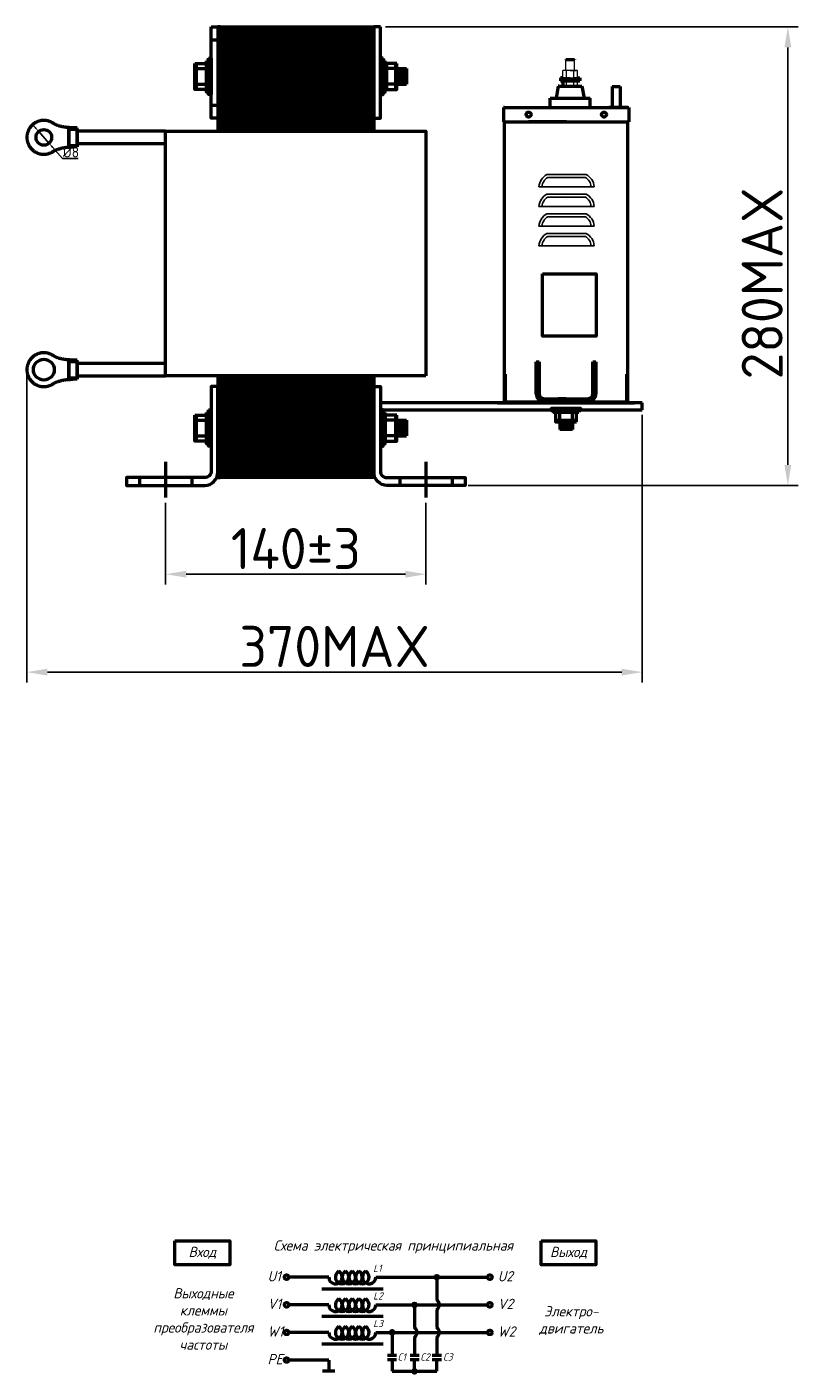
# Model space of a CAD drawing. Header units: millimetres. Extents: x -564 to 501, y 220 to 930.
# Tile 2 of 2: x 125 to 501, y 220 to 876. Entities that reach past the tile are written whole.
import ezdxf

# ---------------------------------------------------------------- set-up
doc = ezdxf.new("R2010")
doc.units = ezdxf.units.MM
doc.linetypes.add('ACAD_ISO02W100', pattern=[15, 12, -3])
doc.layers.get('0').update_dxf_attribs({"lineweight": 50})
doc.styles.add('GOST-2.304_Type-B', font='GOST Common.ttf')
doc.styles.add('GOST-2.304_Type-B_italic', font='GOST Common Italic.ttf')
doc.dimstyles.new('ISO-25', dxfattribs={"dimtxt": 5, "dimasz": 2.5, "dimexe": 1.25, "dimexo": 0.625, "dimtad": 1, "dimtoh": 1, "dimdec": 0, "dimtxsty": 'GOST-2.304_Type-B', "dimcen": 2.5, "dimadec": 0, "dimazin": 0, "dimtfac": 1, "dimtdec": 0, "dimtmove": 0, "dimatfit": 3, "dimfxl": 1, "dimarcsym": 0})

# ---------------------------------------------------------------- blocks, each defined once
blk = doc.blocks.new('Схема')
for points in [[(126.85, -17.74, 1), (128.61, -17.74, 1)], [(115.97, -31.21, 1), (117.72, -31.21, 1)], [(105.05, -44.68, 1), (106.8, -44.68, 1)], [(115.97, -63.61, 1), (117.72, -63.61, 1)]]:
    blk.add_hatch(color=0).paths.add_polyline_path(points)
for p, q in [((74.98, -17.74), (55.53, -17.74)), ((97.97, -17.74), (128.61, -17.74)), ((127.73, -17.74), (152.48, -17.74)), ((127.73, -17.74), (127.73, -28.73)), ((71.66, -23.35), (101.59, -23.35)), ((74.98, -31.21), (55.53, -31.21)), ((97.97, -31.21), (130.42, -31.21)), ((116.85, -31.21), (116.85, -42.2)), ((130.42, -31.21), (152.48, -31.21)), ((71.66, -36.81), (101.59, -36.81)), ((127.73, -33.69), (127.73, -42.2)), ((74.98, -44.68), (55.53, -44.68)), ((97.97, -44.68), (136.56, -44.68)), ((105.93, -44.68), (105.93, -55.73)), ((136.56, -44.68), (152.48, -44.68)), ((71.66, -50.28), (101.59, -50.28)), ((116.85, -47.16), (116.85, -55.73)), ((127.73, -47.16), (127.73, -55.73)), ((74.98, -58.14), (55.53, -58.14)), ((74.98, -58.14), (74.98, -63.61)), ((103.73, -55.73), (108.12, -55.73)), ((103.73, -57.8), (108.12, -57.8)), ((105.93, -57.8), (105.93, -63.61)), ((114.65, -55.73), (119.04, -55.73)), ((114.65, -57.8), (119.04, -57.8)), ((116.85, -63.61), (116.85, -57.8)), ((125.53, -55.73), (129.93, -55.73)), ((125.53, -57.8), (129.93, -57.8)), ((127.73, -63.61), (127.73, -57.8)), ((77.95, -63.61), (72.01, -63.61)), ((105.93, -63.61), (120.07, -63.61)), ((116.85, -63.61), (127.73, -63.61))]:
    blk.add_line(p, q)
for points in [[(0, 0), (26.76, 0), (26.76, -11.69), (0, -11.69)], [(178.58, 0), (205.34, 0), (205.34, -11.69), (178.58, -11.69)]]:
    blk.add_lwpolyline(points, close=True)
for centre in [(54.46, -17.74), (153.56, -17.74), (54.46, -31.21), (153.56, -31.21), (54.46, -44.68), (153.56, -44.68), (54.46, -58.14)]:
    blk.add_circle(centre, 1.08)
at = {"color": 0}
for centre in [(127.73, -17.74), (116.85, -31.21), (105.93, -44.68), (116.85, -63.61)]:
    blk.add_circle(centre, 0.876, dxfattribs=at)
for centre, radius, start, end in [((78.26, -17.74), 3.28, 180, 60), ((81.54, -17.74), 3.28, 120, 60), ((84.83, -17.74), 3.28, 120, 60), ((88.11, -17.74), 3.28, 120, 60), ((91.4, -17.74), 3.28, 120, 60), ((94.68, -17.74), 3.28, 120, 0), ((78.26, -31.21), 3.28, 180, 60), ((81.54, -31.21), 3.28, 120, 60), ((84.83, -31.21), 3.28, 120, 60), ((88.11, -31.21), 3.28, 120, 60), ((91.4, -31.21), 3.28, 120, 60), ((94.68, -31.21), 3.28, 120, 0), ((125.73, -31.21), 3.19, 308.94144, 51.05856), ((78.26, -44.68), 3.28, 180, 60), ((81.54, -44.68), 3.28, 120, 60), ((84.83, -44.68), 3.28, 120, 60), ((88.11, -44.68), 3.28, 120, 60), ((91.4, -44.68), 3.28, 120, 60), ((94.68, -44.68), 3.28, 120, 0), ((114.84, -44.68), 3.19, 308.94144, 51.05856), ((125.73, -44.68), 3.19, 308.94144, 51.05856)]:
    blk.add_arc(centre, radius, start, end)
at = {"style": 'GOST-2.304_Type-B_italic'}
for s, insert, char_height, width, attachment_point in [('Схема электрическая принципиальная', (106.53, -2.96), 5, 143.4834, 5), ('Вход', (13.38, -5.84), 5, 26.7633, 5), ('Выход', (191.96, -5.84), 5, 26.7633, 5), ('L1', (96.71, -11.66), 3.5, 76.8291, 1), ('U1', (45.18, -14.79), 5, 144.0546, 1), ('U2', (157.44, -14.79), 5, 144.0546, 1), ('Выходные\\Pклеммы\\Pпреобразователя\\Pчастоты', (13.88, -38.1), 5, 26.7633, 5), ('L2', (96.71, -25.13), 3.5, 76.8291, 1), ('V1', (45.18, -28.26), 5, 144.0546, 1), ('V2', (157.44, -28.26), 5, 144.0546, 1), ('Электро-\\Pдвигатель', (193.3, -38.93), 5, 17.1809, 5), ('L3', (96.71, -38.59), 3.5, 76.8291, 1), ('W1', (45.18, -41.72), 5, 144.0546, 1), ('W2', (157.44, -41.72), 5, 144.0546, 1), ('PE', (45.18, -55.19), 5, 144.0546, 1), ('C1', (108.57, -54.89), 3.5, 76.8291, 1), ('C2', (119.64, -54.89), 3.5, 76.8291, 1), ('C3', (130.7, -54.89), 3.5, 76.8291, 1)]:
    blk.add_mtext(s, dxfattribs=dict(at, insert=insert, char_height=char_height, width=width, attachment_point=attachment_point))
blk = doc.blocks.new('*D57')
at = {"color": 0, "lineweight": -2, "transparency": 16777216}
for p, q in [((192.97, 643.98), (192.97, 604.15)), ((319.93, 643.98), (319.93, 604.15)), ((202.97, 609.15), (309.93, 609.15))]:
    blk.add_line(p, q, dxfattribs=at)
at = {"color": 0, "transparency": 16777216}
for points in [[(202.97, 610.81), (202.97, 607.48), (192.97, 609.15)], [(309.93, 610.81), (309.93, 607.48), (319.93, 609.15)]]:
    blk.add_solid(points, dxfattribs=at)
at = {"layer": 'Defpoints', "color": 0, "transparency": 16777216}
for p in [(192.97, 646.48), (319.93, 646.48), (319.93, 609.15)]:
    blk.add_point(p, dxfattribs=at)
at = {"color": 0, "transparency": 16777216, "insert": (256.45, 621.65), "char_height": 20, "attachment_point": 5, "style": 'GOST-2.304_Type-B'}
blk.add_mtext('140%%P3', dxfattribs=at)
blk = doc.blocks.new('*D48')
at = {"color": 0, "lineweight": -2, "transparency": 16777216}
for p, q in [((129.39, 826.8), (127.74, 828.68)), ((131.04, 824.92), (136.06, 819.2)), ((142.66, 811.69), (137.71, 817.32)), ((150.29, 811.69), (142.66, 811.69))]:
    blk.add_line(p, q, dxfattribs=at)
at = {"color": 0, "transparency": 16777216}
for points in [[(129.7, 827.08), (129.07, 826.53), (131.04, 824.92)], [(138.03, 817.6), (137.4, 817.05), (136.06, 819.2)]]:
    blk.add_solid(points, dxfattribs=at)
at = {"layer": 'Defpoints', "color": 0, "transparency": 16777216}
for p in [(131.04, 824.92), (136.06, 819.2)]:
    blk.add_point(p, dxfattribs=at)
at = {"color": 0, "transparency": 16777216, "insert": (146.79, 814.81), "char_height": 5, "attachment_point": 5, "style": 'GOST-2.304_Type-B'}
blk.add_mtext('{\\fISOCPEUR|b0|i0|c0|p34;%%C}8', dxfattribs=at)
blk = doc.blocks.new('*D56')
at = {"color": 0, "lineweight": -2, "transparency": 16777216}
for p, q in [((125.3, 706.33), (125.3, 556.43)), ((425.41, 686.75), (425.41, 556.43)), ((135.3, 561.43), (415.41, 561.43))]:
    blk.add_line(p, q, dxfattribs=at)
at = {"color": 0, "transparency": 16777216}
for points in [[(135.3, 563.09), (135.3, 559.76), (125.3, 561.43)], [(415.41, 563.09), (415.41, 559.76), (425.41, 561.43)]]:
    blk.add_solid(points, dxfattribs=at)
at = {"layer": 'Defpoints', "color": 0, "transparency": 16777216}
for p in [(125.3, 708.83), (425.41, 689.25), (425.41, 561.43)]:
    blk.add_point(p, dxfattribs=at)
at = {"color": 0, "transparency": 16777216, "insert": (275.36, 573.93), "char_height": 20, "attachment_point": 5, "style": 'GOST-2.304_Type-B'}
blk.add_mtext('370MAX', dxfattribs=at)
blk = doc.blocks.new('*D58')
at = {"color": 0, "lineweight": -2, "transparency": 16777216}
for p, q in [((300.21, 875.88), (501.4, 875.88)), ((496.4, 865.88), (496.4, 662.43)), ((340.48, 652.43), (501.4, 652.43))]:
    blk.add_line(p, q, dxfattribs=at)
at = {"color": 0, "transparency": 16777216}
for points in [[(494.73, 865.88), (498.07, 865.88), (496.4, 875.88)], [(494.73, 662.43), (498.07, 662.43), (496.4, 652.43)]]:
    blk.add_solid(points, dxfattribs=at)
at = {"layer": 'Defpoints', "color": 0, "transparency": 16777216}
for p in [(297.71, 875.88), (337.98, 652.43), (496.4, 652.43)]:
    blk.add_point(p, dxfattribs=at)
at = {"color": 0, "transparency": 16777216, "insert": (483.9, 750.85), "char_height": 20, "attachment_point": 5, "rotation": 90, "style": 'GOST-2.304_Type-B'}
blk.add_mtext('280MAX', dxfattribs=at)

msp = doc.modelspace()

# ---------------------------------------------------------------- hatches: boundary and pattern name
h = msp.add_hatch()
h.set_pattern_fill('_USER', color=256, scale=1.269565, angle=90, pattern_type=0)
h.set_pattern_definition([(90, (-1847.2263, 657.245), (-1.2695652, 8e-17), [])])
h.paths.add_polyline_path([(219.63, 875.88), (219.63, 825.1), (293.27, 825.1), (293.27, 875.88)])
h.paths.add_polyline_path([(219.63, 704.49), (219.63, 656.24), (293.27, 656.24), (293.27, 704.49)])
h = msp.add_hatch()
h.set_pattern_fill('_USER', color=256, scale=1.269565, angle=90, pattern_type=0)
h.set_pattern_definition([(90, (-1933.409, 828.6363), (-1.2695652, 8e-17), [])])
h.paths.add_polyline_path([(305.72, 847.95), (310.4, 847.95), (310.4, 855.56), (305.72, 855.56)])
h = msp.add_hatch(color=256)
h.dxf.hatch_style = 1
h.paths.add_polyline_path([(293.27, 704.49), (293.27, 705.76), (219.63, 705.76), (219.63, 704.49)])
h = msp.add_hatch()
h.set_pattern_fill('_USER', color=256, scale=1.269565, angle=90, pattern_type=0)
h.set_pattern_definition([(90, (-1933.409, 657.245), (-1.2695652, 8e-17), [])])
h.paths.add_polyline_path([(305.72, 676.56), (310.4, 676.56), (310.4, 684.17), (305.72, 684.17)])
h = msp.add_hatch()
h.set_pattern_fill('_USER', color=256, scale=1.028348, pattern_type=0)
h.set_pattern_definition([(360, (369.5185, 2497.166), (3e-16, 1.0283478), [])])
h.paths.add_polyline_path([(385.16, 683.47), (385.16, 679.68), (391.33, 679.68), (391.33, 683.47)])

# ---------------------------------------------------------------- linework, layer by layer
for p, q in [((215.19, 869.53), (218.36, 869.53)), ((388.16, 860.01), (388.05, 859.89)), ((388.16, 860.01), (392.31, 860.01)), ((392.31, 860.01), (392.41, 859.89)), ((207.82, 858.1), (207.82, 845.41)), ((207.82, 855.56), (212.9, 855.56)), ((300.64, 858.1), (300.64, 845.41)), ((305.07, 855.56), (300.64, 855.56)), ((305.07, 858.1), (305.07, 845.41)), ((305.72, 855.56), (310.4, 855.56)), ((310.4, 855.56), (310.4, 847.95)), ((207.82, 847.95), (212.9, 847.95)), ((305.07, 847.95), (300.64, 847.95)), ((305.72, 847.95), (310.4, 847.95)), ((384.46, 847.01), (383.42, 841.08)), ((384.75, 847.01), (384.46, 847.01)), ((384.75, 847.01), (395.71, 847.01)), ((386.59, 851.01), (385.5, 851.01)), ((385.5, 851.01), (385.5, 850.33)), ((394.97, 850.33), (385.5, 850.33)), ((385.5, 850.3), (385.5, 849.62)), ((385.5, 849.62), (394.97, 849.62)), ((386.59, 849.53), (386.59, 847.01)), ((393.87, 851.01), (394.97, 851.01)), ((394.97, 851.01), (394.97, 850.33)), ((394.97, 850.3), (394.97, 849.62)), ((395.71, 847.01), (396.01, 847.01)), ((396.01, 847.01), (397.05, 841.08)), ((410.68, 846.88), (410.68, 836.64)), ((410.68, 846.88), (414.68, 846.88)), ((414.68, 846.88), (414.68, 836.64)), ((380.46, 836.64), (380.46, 841.08)), ((380.46, 841.08), (400.01, 841.08)), ((400.01, 836.64), (400.01, 841.08)), ((215.19, 837.79), (218.36, 837.79)), ((358.17, 836.64), (357.7, 836.64)), ((357.7, 836.64), (357.7, 829.7)), ((357.7, 836.64), (366.96, 836.64)), ((358.17, 836.64), (418.32, 836.64)), ((377.56, 836.64), (398.93, 836.64)), ((378.25, 836.64), (398.24, 836.64)), ((380.46, 836.64), (400.01, 836.64)), ((405.46, 836.64), (412.68, 836.64)), ((418.32, 836.64), (409.07, 836.64)), ((410.68, 836.64), (414.68, 836.64)), ((418.32, 836.64), (418.79, 836.64)), ((418.79, 836.64), (418.79, 829.7)), ((357.7, 829.7), (358.17, 829.7)), ((357.93, 829.7), (419.02, 829.7)), ((358.17, 692.76), (358.17, 829.7)), ((358.17, 829.7), (418.79, 829.7)), ((388.48, 829.7), (369.97, 829.7)), ((418.32, 692.76), (418.32, 829.7)), ((219.63, 704.49), (293.27, 704.49)), ((358.63, 693.22), (358.63, 706.64)), ((417.86, 693.22), (417.86, 706.64)), ((422.34, 692.71), (297.71, 692.71)), ((297.71, 689.25), (425.41, 689.25)), ((354.82, 692.71), (421.67, 692.71)), ((354.82, 692.71), (421.67, 692.71)), ((358.63, 693.22), (417.86, 693.22)), ((425.41, 692.71), (418.93, 692.71)), ((425.41, 689.25), (425.41, 692.71)), ((207.82, 686.71), (207.82, 674.02)), ((207.82, 684.17), (212.9, 684.17)), ((305.07, 684.17), (299.99, 684.17)), ((305.07, 686.71), (305.07, 674.02)), ((305.72, 684.17), (310.4, 684.17)), ((310.4, 684.17), (310.4, 676.56)), ((393.39, 684), (383.1, 684)), ((385.16, 684), (385.16, 688.11)), ((385.16, 683.47), (385.16, 679.68)), ((391.33, 684), (391.33, 688.11)), ((391.33, 683.47), (391.33, 679.68)), ((207.82, 676.56), (212.9, 676.56)), ((305.07, 676.56), (299.99, 676.56)), ((305.72, 676.56), (310.4, 676.56)), ((391.33, 679.68), (385.16, 679.68)), ((192.97, 663.97), (192.97, 646.48)), ((319.93, 663.97), (319.93, 646.48)), ((180.27, 656.24), (180.27, 652.43)), ((205.67, 656.24), (205.67, 652.43)), ((307.23, 656.24), (307.23, 652.43)), ((332.62, 656.24), (332.62, 652.43))]:
    msp.add_line(p, q)
at = {"lineweight": 15}
for p, q in [((388.05, 859.89), (390.23, 859.89)), ((388.05, 854.68), (388.05, 859.89)), ((392.42, 859.89), (390.23, 859.89)), ((392.42, 854.68), (392.41, 859.89)), ((386.59, 851.01), (386.59, 854.58)), ((392.96, 854.68), (387.5, 854.68)), ((388.41, 851.1), (388.41, 854.58)), ((390.23, 854.68), (392.4, 854.68)), ((390.23, 854.68), (393.15, 854.68)), ((390.23, 854.68), (392.42, 854.68)), ((390.23, 854.68), (392.42, 854.68)), ((392.05, 851.1), (392.05, 854.58)), ((393.87, 851.01), (393.87, 854.58)), ((393.87, 851.01), (393.87, 854.58)), ((385.5, 851.01), (394.97, 851.01)), ((385.5, 850.3), (394.97, 850.3)), ((390.23, 851.01), (386.59, 851.01)), ((388.41, 851.01), (386.59, 851.01)), ((390.23, 851.01), (388.41, 851.01)), ((388.41, 847.01), (388.41, 849.53)), ((390.23, 851.01), (393.87, 851.01)), ((390.23, 851.01), (392.05, 851.01)), ((393.87, 851.01), (392.05, 851.01)), ((392.05, 847.01), (392.05, 849.53)), ((393.87, 851.01), (393.87, 852.83)), ((393.87, 851.01), (393.87, 852.11)), ((393.87, 851.01), (393.87, 851.38)), ((393.87, 851.01), (393.87, 851.2)), ((393.87, 851.01), (393.87, 851.1)), ((393.87, 847.01), (393.87, 849.53)), ((393.87, 847.01), (393.87, 849.53))]:
    msp.add_line(p, q, dxfattribs=at)
at = {"lineweight": 25}
for p, q in [((378.9, 803.98), (398.06, 803.98)), ((379.28, 802.55), (397.68, 802.55)), ((375.04, 797.98), (401.92, 797.98)), ((378.9, 794.4), (398.06, 794.4)), ((375.04, 788.4), (401.92, 788.4)), ((379.28, 792.97), (397.68, 792.97)), ((388.48, 791.64), (388.48, 791.64)), ((378.9, 784.82), (398.06, 784.82)), ((379.28, 783.4), (397.68, 783.4)), ((375.04, 778.82), (401.92, 778.82)), ((378.9, 775.24), (398.06, 775.24)), ((375.04, 769.24), (401.92, 769.24)), ((379.28, 773.81), (397.68, 773.81))]:
    msp.add_line(p, q, dxfattribs=at)
at = {"color": 0}
for p, q in [((373.67, 697.11), (373.67, 712.65)), ((373.67, 712.65), (373.67, 707.8)), ((373.67, 712.65), (375.13, 712.65)), ((375.13, 712.65), (375.13, 697.11)), ((401.36, 697.11), (401.36, 712.65)), ((401.36, 712.65), (401.36, 707.8)), ((401.36, 712.65), (401.36, 707.8)), ((401.36, 712.65), (402.82, 712.65)), ((402.82, 712.65), (402.82, 697.11)), ((373.67, 707.8), (375.13, 707.8)), ((401.36, 707.8), (402.82, 707.8)), ((377.56, 694.68), (398.93, 694.68)), ((398.93, 693.22), (377.56, 693.22)), ((388.25, 694.68), (384.36, 694.68)), ((388.25, 694.68), (384.36, 694.68)), ((388.25, 694.68), (392.13, 694.68))]:
    msp.add_line(p, q, dxfattribs=at)
at = {"color": 0, "linetype": 'ACAD_ISO02W100', "ltscale": 0.09}
for p, q in [((384.36, 694.68), (384.36, 693.22)), ((392.13, 694.68), (392.13, 693.22))]:
    msp.add_line(p, q, dxfattribs=at)
for points in [[(215.19, 875.88), (218.36, 875.88), (218.36, 831.44), (215.19, 831.44)], [(297.71, 875.88), (294.54, 875.88), (294.54, 831.44), (297.71, 831.44)], [(213.92, 860.64), (215.19, 860.64), (215.19, 842.87), (213.92, 842.87)], [(298.98, 860.64), (297.71, 860.64), (297.71, 842.87), (298.98, 842.87)], [(207.18, 858.1), (212.9, 858.1), (212.9, 845.41), (207.18, 845.41)], [(212.9, 859.37), (213.92, 859.37), (213.92, 844.14), (212.9, 844.14)], [(299.99, 859.37), (298.98, 859.37), (298.98, 844.14), (299.99, 844.14)], [(305.72, 858.1), (299.99, 858.1), (299.99, 845.41), (305.72, 845.41)], [(149.78, 826.73), (145.75, 826.73), (145.75, 818.12), (149.78, 818.12)], [(149.78, 817.4), (145.75, 817.4), (145.75, 826.01), (149.78, 826.01)], [(376.78, 755.57), (402.84, 755.57), (402.84, 725.14), (376.78, 725.14)], [(149.78, 713.5), (145.75, 713.5), (145.75, 704.88), (149.78, 704.88)], [(149.78, 704.16), (145.75, 704.16), (145.75, 712.78), (149.78, 712.78)], [(213.92, 689.25), (215.19, 689.25), (215.19, 671.48), (213.92, 671.48)], [(298.98, 689.25), (297.71, 689.25), (297.71, 671.48), (298.98, 671.48)], [(395.44, 688.93), (395.44, 689.96), (381.05, 689.96), (381.05, 688.93)], [(394.42, 688.11), (394.42, 688.93), (382.08, 688.93), (382.08, 688.11)], [(207.18, 686.71), (212.9, 686.71), (212.9, 674.02), (207.18, 674.02)], [(212.9, 687.98), (213.92, 687.98), (213.92, 672.75), (212.9, 672.75)], [(299.99, 687.98), (298.98, 687.98), (298.98, 672.75), (299.99, 672.75)], [(305.72, 686.71), (299.99, 686.71), (299.99, 674.02), (305.72, 674.02)], [(393.39, 683.47), (393.39, 688.11), (383.1, 688.11), (383.1, 683.47)]]:
    msp.add_lwpolyline(points, close=True)
for points in [[(219.63, 825.1), (219.63, 875.88), (218.36, 875.88), (218.36, 825.1)], [(219.63, 825.1), (219.63, 875.88), (293.27, 875.88), (293.27, 825.1)], [(293.27, 825.1), (293.27, 875.88), (294.54, 875.88), (294.54, 825.1)], [(192.97, 825.1), (149.78, 825.1), (149.78, 818.99), (192.97, 818.99)], [(319.93, 705.76), (192.97, 705.76), (192.97, 825.1), (319.93, 825.1), (319.93, 825.1), (319.93, 705.76)], [(192.97, 711.86), (149.78, 711.86), (149.78, 705.76), (192.97, 705.76)], [(218.36, 705.76), (218.36, 656.24), (219.63, 656.24), (219.63, 705.76)], [(293.27, 705.76), (293.27, 656.24), (219.63, 656.24), (219.63, 705.76)], [(294.54, 705.76), (294.54, 656.24), (293.27, 656.24), (293.27, 705.76)]]:
    msp.add_lwpolyline(points)
for points in [[(218.36, 658.78), (218.36, 700.68), (215.19, 700.68), (215.19, 659.42, -0.414214), (212.01, 656.24), (173.93, 656.24), (173.93, 652.43), (212.01, 652.43, 0.414214)], [(294.54, 658.78), (294.54, 700.68), (297.71, 700.68), (297.71, 659.42, 0.414214), (300.88, 656.24), (338.97, 656.24), (338.97, 652.43), (300.88, 652.43, -0.414214)]]:
    msp.add_lwpolyline(points, format="xyb", close=True)
for centre, radius in [((369.97, 833.17), 1.2), ((406.76, 833.17), 1.2), ((133.55, 822.06), 3.81), ((133.55, 708.83), 5.08)]:
    msp.add_circle(centre, radius)
at = {"lineweight": 15}
for centre, radius, start, end in [((387.5, 850.08), 4.59, 78.57881, 101.42119), ((390.23, 836.43), 18.24, 84.27519, 95.72481), ((392.96, 850.08), 4.59, 78.57881, 101.42119), ((387.5, 855.61), 4.59, 258.57881, 281.42119), ((387.5, 845.03), 4.59, 78.57881, 101.42119), ((390.23, 869.26), 18.24, 264.27519, 275.72481), ((390.23, 831.38), 18.24, 84.27519, 95.72481), ((392.96, 855.61), 4.59, 258.57881, 281.42119), ((392.96, 845.03), 4.59, 78.57881, 101.42119)]:
    msp.add_arc(centre, radius, start, end, dxfattribs=at)
at = {"lineweight": 25}
for centre, radius, start, end in [((382.35, 797.52), 7.33, 118.12466, 176.40489), ((382.35, 797.52), 5.9, 121.42622, 175.53214), ((394.6, 797.52), 5.9, 4.46786, 58.57378), ((394.6, 797.52), 7.33, 3.59511, 61.87534), ((382.35, 787.94), 7.33, 118.12466, 176.40489), ((394.6, 787.94), 7.33, 3.59511, 61.87534), ((382.35, 787.94), 5.9, 121.42622, 175.53214), ((394.6, 787.94), 5.9, 4.46786, 58.57378), ((382.35, 778.36), 7.33, 118.12466, 176.40489), ((382.35, 778.36), 5.9, 121.42622, 175.53214), ((394.6, 778.36), 5.9, 4.46786, 58.57378), ((394.6, 778.36), 7.33, 3.59511, 61.87534), ((382.35, 768.78), 7.33, 118.12466, 176.40489), ((394.6, 768.78), 7.33, 3.59511, 61.87534), ((382.35, 768.78), 5.9, 121.42622, 175.53214), ((394.6, 768.78), 5.9, 4.46786, 58.57378)]:
    msp.add_arc(centre, radius, start, end, dxfattribs=at)
at = {"color": 0}
for centre, radius, start, end in [((377.56, 697.11), 3.89, 180, 270), ((377.56, 697.11), 2.43, 180, 270), ((398.93, 697.11), 2.43, 270, 0), ((398.93, 697.11), 3.89, 270, 0)]:
    msp.add_arc(centre, radius, start, end, dxfattribs=at)
for points in [[(147.76, 826.73), (146.48, 826.75), (142.12, 826.75), (138.39, 828.74), (134.8, 831.35), (130.38, 830.88), (127.42, 827.58), (124.45, 824.28), (124.45, 819.84), (127.42, 816.54), (130.38, 813.24), (134.8, 812.77), (138.39, 815.38), (142.12, 817.37), (146.48, 817.37), (147.76, 817.4)], [(147.76, 713.5), (146.48, 713.52), (142.12, 713.52), (138.39, 715.51), (134.8, 718.12), (130.38, 717.65), (127.42, 714.35), (124.45, 711.05), (124.45, 706.61), (127.42, 703.31), (130.38, 700.01), (134.8, 699.54), (138.39, 702.15), (142.12, 704.14), (146.48, 704.14), (147.76, 704.16)]]:
    msp.add_rational_spline(points, [1, 1, 1, 1, 0.828996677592, 0.828996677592, 1, 0.828996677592, 0.828996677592, 1, 0.828996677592, 0.828996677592, 1, 1, 1, 1], degree=3, knots=[0, 0, 0, 0, 0.942402, 0.942402, 0.942402, 2.407431, 2.407431, 2.407431, 3.872461, 3.872461, 3.872461, 5.33749, 5.33749, 5.33749, 6.279892, 6.279892, 6.279892, 6.279892])

# ---------------------------------------------------------------- block references
msp.add_blockref('Схема', (197.49, 284.3))

# ---------------------------------------------------------------- dimensions: what is measured, and where the dimension line sits
dim = msp.add_linear_dim(base=(496.4, 652.43), p1=(297.71, 875.88), p2=(337.98, 652.43), angle=90, text='280MAX', dimstyle='ISO-25')
dim.commit()
dim.dimension.update_dxf_attribs({"geometry": '*D58', "text_midpoint": (496.4, 750.85), "dimtype": 160})
dim = msp.add_diameter_dim_2p(p1=(131.04, 824.92), p2=(136.06, 819.2), text='{\\fISOCPEUR|b0|i0|c0|p34;%%C}8', dimstyle='ISO-25')
dim.commit()
dim.dimension.update_dxf_attribs({"geometry": '*D48', "text_midpoint": (146.79, 814.81)})
for base, p1, p2, text, picture, middle in [((425.41, 561.43), (125.3, 708.83), (425.41, 689.25), '370MAX', '*D56', (275.36, 573.93)), ((319.93, 609.15), (192.97, 646.48), (319.93, 646.48), '140%%P3', '*D57', (256.45, 621.65))]:
    dim = msp.add_linear_dim(base=base, p1=p1, p2=p2, text=text, dimstyle='ISO-25')
    dim.commit()
    dim.dimension.update_dxf_attribs({"geometry": picture, "text_midpoint": middle})

doc.saveas('drawing.dxf')
